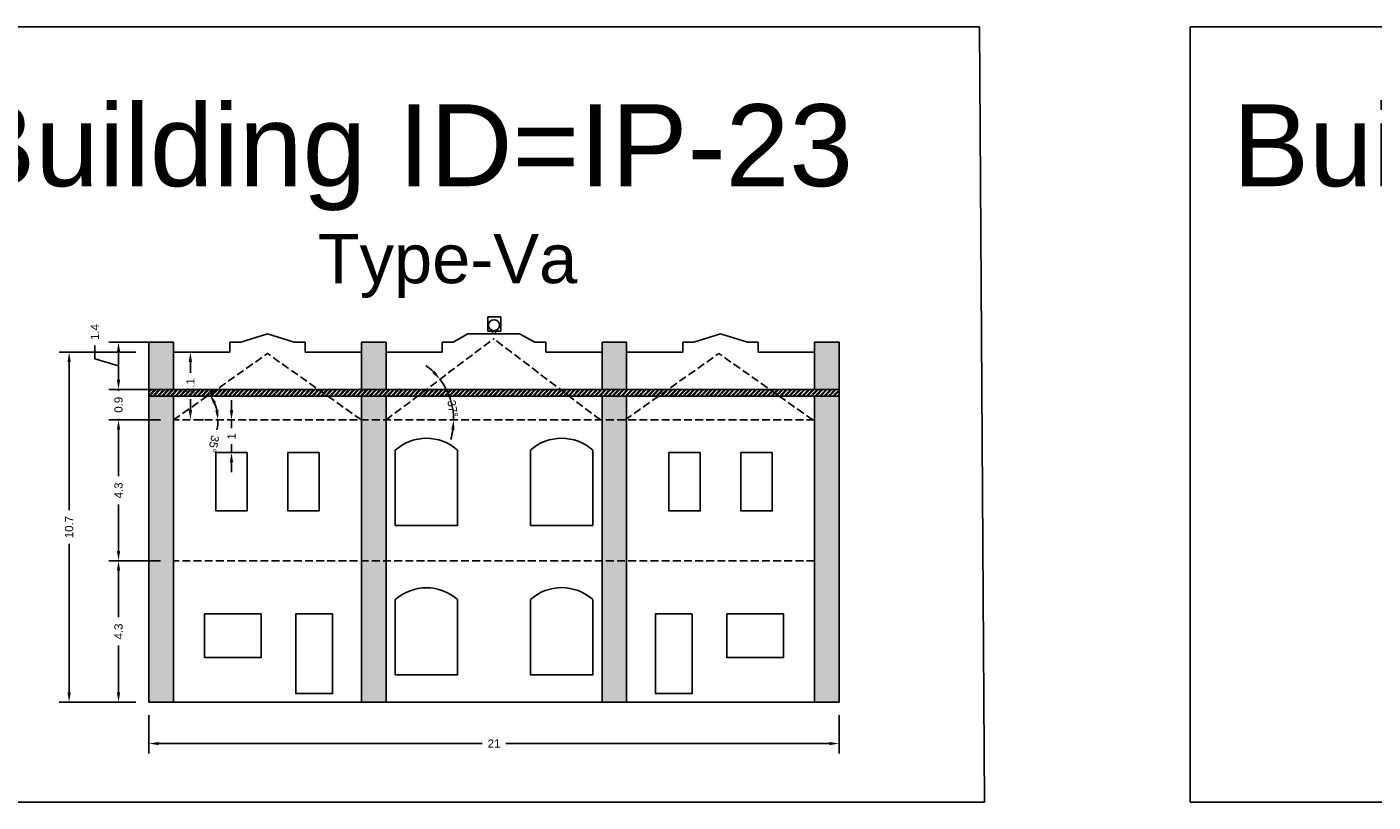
# Model space of a CAD drawing. Header units: metres. Extents: x 3416658 to 3417184, y -6712896 to -6712690.
# Tile 19 of 58: x 3416743 to 3416784, y -6712777 to -6712754. Entities that reach past the tile are written whole.
import ezdxf

# ---------------------------------------------------------------- set-up
doc = ezdxf.new("R2010")
doc.units = ezdxf.units.M
doc.linetypes.add('ACAD_ISO02W100', pattern=[15, 12, -3])
doc.layers.add('Dotted', color=7, linetype='ACAD_ISO02W100', plot=False)
doc.styles.get("Standard").update_dxf_attribs({"font": 'arial.ttf'})
doc.dimstyles.new('ISO-25', dxfattribs={"dimtxt": 0.25, "dimasz": 0.3, "dimexe": 0.3, "dimexo": 0.4, "dimgap": 0.2, "dimtad": 0, "dimdec": 1, "dimdsep": 46, "dimtxsty": 'Standard', "dimcen": 2.5, "dimadec": 0, "dimazin": 0, "dimtfac": 1, "dimtdec": 1, "dimtmove": 0, "dimatfit": 3, "dimfxl": 1, "dimarcsym": 0})

# ---------------------------------------------------------------- blocks, each defined once
blk = doc.blocks.new('*D185')
at = {"color": 0, "lineweight": -2, "transparency": 16777216}
for p, q in [((3416746.861, -6712774.644), (3416746.861, -6712775.809)), ((3416767.911, -6712774.644), (3416767.911, -6712775.809)), ((3416747.161, -6712775.509), (3416757.029, -6712775.509)), ((3416767.611, -6712775.509), (3416757.743, -6712775.509))]:
    blk.add_line(p, q, dxfattribs=at)
at = {"color": 0, "transparency": 16777216}
for points in [[(3416747.161, -6712775.459), (3416747.161, -6712775.559), (3416746.861, -6712775.509)], [(3416767.611, -6712775.459), (3416767.611, -6712775.559), (3416767.911, -6712775.509)]]:
    blk.add_solid(points, dxfattribs=at)
at = {"layer": 'Defpoints', "color": 0, "transparency": 16777216}
for p in [(3416746.861, -6712774.244), (3416767.911, -6712774.244), (3416767.911, -6712775.509)]:
    blk.add_point(p, dxfattribs=at)
at = {"color": 0, "transparency": 16777216, "insert": (3416757.386, -6712775.509), "char_height": 0.25, "attachment_point": 5}
blk.add_mtext('21', dxfattribs=at)
blk = doc.blocks.new('*D186')
at = {"color": 0, "lineweight": -2, "transparency": 16777216}
for p, q in [((3416747.211, -6712769.934), (3416745.632, -6712769.934)), ((3416745.932, -6712770.234), (3416745.932, -6712771.656)), ((3416745.932, -6712773.944), (3416745.932, -6712772.521)), ((3416746.461, -6712774.244), (3416745.632, -6712774.244))]:
    blk.add_line(p, q, dxfattribs=at)
at = {"color": 0, "transparency": 16777216}
for points in [[(3416745.882, -6712770.234), (3416745.982, -6712770.234), (3416745.932, -6712769.934)], [(3416745.882, -6712773.944), (3416745.982, -6712773.944), (3416745.932, -6712774.244)]]:
    blk.add_solid(points, dxfattribs=at)
at = {"layer": 'Defpoints', "color": 0, "transparency": 16777216}
for p in [(3416745.932, -6712769.934), (3416747.611, -6712769.934), (3416746.861, -6712774.244)]:
    blk.add_point(p, dxfattribs=at)
at = {"color": 0, "transparency": 16777216, "insert": (3416745.932, -6712772.089), "char_height": 0.25, "attachment_point": 5, "rotation": 90}
blk.add_mtext('4.3', dxfattribs=at)
blk = doc.blocks.new('*D187')
at = {"color": 0, "lineweight": -2, "transparency": 16777216}
for p, q in [((3416747.211, -6712765.634), (3416745.632, -6712765.634)), ((3416745.932, -6712765.934), (3416745.932, -6712767.351)), ((3416745.932, -6712769.634), (3416745.932, -6712768.216)), ((3416747.211, -6712769.934), (3416745.632, -6712769.934))]:
    blk.add_line(p, q, dxfattribs=at)
at = {"color": 0, "transparency": 16777216}
for points in [[(3416745.882, -6712765.934), (3416745.982, -6712765.934), (3416745.932, -6712765.634)], [(3416745.882, -6712769.634), (3416745.982, -6712769.634), (3416745.932, -6712769.934)]]:
    blk.add_solid(points, dxfattribs=at)
at = {"layer": 'Defpoints', "color": 0, "transparency": 16777216}
for p in [(3416745.932, -6712765.634), (3416747.611, -6712765.634), (3416747.611, -6712769.934)]:
    blk.add_point(p, dxfattribs=at)
at = {"color": 0, "transparency": 16777216, "insert": (3416745.932, -6712767.784), "char_height": 0.25, "attachment_point": 5, "rotation": 90}
blk.add_mtext('4.3', dxfattribs=at)
blk = doc.blocks.new('*D188')
at = {"color": 0, "lineweight": -2, "transparency": 16777216}
for p, q in [((3416745.932, -6712764.404), (3416745.932, -6712764.104)), ((3416747.211, -6712764.704), (3416745.632, -6712764.704)), ((3416745.932, -6712764.704), (3416745.932, -6712764.741)), ((3416747.211, -6712765.634), (3416745.632, -6712765.634)), ((3416745.932, -6712765.634), (3416745.932, -6712765.597)), ((3416745.932, -6712765.934), (3416745.932, -6712766.234))]:
    blk.add_line(p, q, dxfattribs=at)
at = {"color": 0, "transparency": 16777216}
for points in [[(3416745.882, -6712764.404), (3416745.982, -6712764.404), (3416745.932, -6712764.704)], [(3416745.882, -6712765.934), (3416745.982, -6712765.934), (3416745.932, -6712765.634)]]:
    blk.add_solid(points, dxfattribs=at)
at = {"layer": 'Defpoints', "color": 0, "transparency": 16777216}
for p in [(3416745.932, -6712764.704), (3416747.611, -6712764.704), (3416747.611, -6712765.634)]:
    blk.add_point(p, dxfattribs=at)
at = {"color": 0, "transparency": 16777216, "insert": (3416745.932, -6712765.169), "char_height": 0.25, "attachment_point": 5, "rotation": 90}
blk.add_mtext('0.9', dxfattribs=at)
blk = doc.blocks.new('*D189')
at = {"color": 0, "lineweight": -2, "transparency": 16777216}
for p, q in [((3416747.211, -6712763.264), (3416745.632, -6712763.264)), ((3416745.207, -6712763.766), (3416745.207, -6712763.366)), ((3416745.932, -6712763.984), (3416745.207, -6712763.766)), ((3416745.932, -6712764.404), (3416745.932, -6712763.564)), ((3416747.211, -6712764.704), (3416745.632, -6712764.704))]:
    blk.add_line(p, q, dxfattribs=at)
at = {"color": 0, "transparency": 16777216}
for points in [[(3416745.882, -6712763.564), (3416745.982, -6712763.564), (3416745.932, -6712763.264)], [(3416745.882, -6712764.404), (3416745.982, -6712764.404), (3416745.932, -6712764.704)]]:
    blk.add_solid(points, dxfattribs=at)
at = {"layer": 'Defpoints', "color": 0, "transparency": 16777216}
for p in [(3416745.932, -6712763.264), (3416747.611, -6712763.264), (3416747.611, -6712764.704)]:
    blk.add_point(p, dxfattribs=at)
at = {"color": 0, "transparency": 16777216, "insert": (3416745.207, -6712762.951), "char_height": 0.25, "attachment_point": 5, "rotation": 90}
blk.add_mtext('1.4', dxfattribs=at)
blk = doc.blocks.new('*D190')
at = {"color": 0, "lineweight": -2, "transparency": 16777216}
for p, q in [((3416749.378, -6712765.334), (3416749.378, -6712765.034)), ((3416749.378, -6712765.634), (3416749.378, -6712765.885)), ((3416749.778, -6712765.634), (3416749.678, -6712765.634)), ((3416749.378, -6712766.627), (3416749.378, -6712766.377)), ((3416749.778, -6712766.627), (3416749.678, -6712766.627)), ((3416749.378, -6712766.927), (3416749.378, -6712767.227))]:
    blk.add_line(p, q, dxfattribs=at)
at = {"color": 0, "transparency": 16777216}
for points in [[(3416749.328, -6712765.334), (3416749.428, -6712765.334), (3416749.378, -6712765.634)], [(3416749.328, -6712766.927), (3416749.428, -6712766.927), (3416749.378, -6712766.627)]]:
    blk.add_solid(points, dxfattribs=at)
at = {"layer": 'Defpoints', "color": 0, "transparency": 16777216}
for p in [(3416749.378, -6712765.634), (3416749.378, -6712765.634), (3416749.378, -6712766.627)]:
    blk.add_point(p, dxfattribs=at)
at = {"color": 0, "transparency": 16777216, "insert": (3416749.378, -6712766.131), "char_height": 0.25, "attachment_point": 5, "rotation": 90}
blk.add_mtext('1', dxfattribs=at)
blk = doc.blocks.new('*D191')
at = {"color": 0, "lineweight": -2, "transparency": 16777216}
for p, q in [((3416746.461, -6712763.564), (3416744.126, -6712763.564)), ((3416744.426, -6712763.864), (3416744.426, -6712768.391)), ((3416744.426, -6712773.944), (3416744.426, -6712769.417)), ((3416746.461, -6712774.244), (3416744.126, -6712774.244))]:
    blk.add_line(p, q, dxfattribs=at)
at = {"color": 0, "transparency": 16777216}
for points in [[(3416744.376, -6712763.864), (3416744.476, -6712763.864), (3416744.426, -6712763.564)], [(3416744.376, -6712773.944), (3416744.476, -6712773.944), (3416744.426, -6712774.244)]]:
    blk.add_solid(points, dxfattribs=at)
at = {"layer": 'Defpoints', "color": 0, "transparency": 16777216}
for p in [(3416744.426, -6712763.564), (3416746.861, -6712763.564), (3416746.861, -6712774.244)]:
    blk.add_point(p, dxfattribs=at)
at = {"color": 0, "transparency": 16777216, "insert": (3416744.426, -6712768.904), "char_height": 0.25, "attachment_point": 5, "rotation": 90}
blk.add_mtext('10.7', dxfattribs=at)
blk = doc.blocks.new('*D192')
at = {"color": 0, "lineweight": -2, "transparency": 16777216}
for start, end in [(12.7181, 22.5927), (347.2819, 0)]:
    blk.add_arc((3416747.611, -6712765.634), 1.354, start, end, dxfattribs=at)
at = {"color": 0, "transparency": 16777216}
for points in [[(3416748.818, -6712765.138), (3416748.905, -6712765.089), (3416748.716, -6712764.851)], [(3416748.982, -6712765.33), (3416748.883, -6712765.341), (3416748.966, -6712765.634)]]:
    blk.add_solid(points, dxfattribs=at)
at = {"layer": 'Defpoints', "color": 0, "transparency": 16777216}
for p in [(3416750.476, -6712763.604), (3416748.853, -6712765.093), (3416747.611, -6712765.634), (3416747.611, -6712765.634), (3416767.161, -6712765.634)]:
    blk.add_point(p, dxfattribs=at)
at = {"color": 0, "transparency": 16777216, "insert": (3416748.834, -6712766.366), "char_height": 0.25, "attachment_point": 5, "rotation": 257.2819}
blk.add_mtext('35°', dxfattribs=at)
blk = doc.blocks.new('*D193')
at = {"color": 0, "lineweight": -2, "transparency": 16777216}
for start, end in [(45.3829, 53.7291), (0, 37.0368), (343.3077, 351.6539)]:
    blk.add_arc((3416754.091, -6712765.634), 2.061, start, end, dxfattribs=at)
at = {"color": 0, "transparency": 16777216}
for points in [[(3416755.577, -6712764.133), (3416755.502, -6712764.199), (3416755.737, -6712764.392)], [(3416756.081, -6712765.929), (3416756.181, -6712765.937), (3416756.153, -6712765.634)]]:
    blk.add_solid(points, dxfattribs=at)
at = {"layer": 'Defpoints', "color": 0, "transparency": 16777216}
for p in [(3416757.377, -6712763.154), (3416755.964, -6712764.773), (3416747.611, -6712765.634), (3416754.091, -6712765.634), (3416767.161, -6712765.634)]:
    blk.add_point(p, dxfattribs=at)
at = {"color": 0, "transparency": 16777216, "insert": (3416756.124, -6712765.29), "char_height": 0.25, "attachment_point": 5, "rotation": 279.5985}
blk.add_mtext('37°', dxfattribs=at)
blk = doc.blocks.new('*D194')
at = {"color": 0, "lineweight": -2, "transparency": 16777216}
for p, q in [((3416748.524, -6712763.564), (3416748.424, -6712763.564)), ((3416748.124, -6712763.864), (3416748.124, -6712764.193)), ((3416748.124, -6712765.334), (3416748.124, -6712765.004)), ((3416748.524, -6712765.634), (3416748.424, -6712765.634))]:
    blk.add_line(p, q, dxfattribs=at)
at = {"color": 0, "transparency": 16777216}
for points in [[(3416748.074, -6712763.864), (3416748.174, -6712763.864), (3416748.124, -6712763.564)], [(3416748.074, -6712765.334), (3416748.174, -6712765.334), (3416748.124, -6712765.634)]]:
    blk.add_solid(points, dxfattribs=at)
at = {"layer": 'Defpoints', "color": 0, "transparency": 16777216}
for p in [(3416748.124, -6712763.564), (3416748.124, -6712763.564), (3416748.124, -6712765.634)]:
    blk.add_point(p, dxfattribs=at)
at = {"color": 0, "transparency": 16777216, "insert": (3416748.124, -6712764.599), "char_height": 0.25, "attachment_point": 5, "rotation": 90}
blk.add_mtext('2.1', dxfattribs=at)

msp = doc.modelspace()

# ---------------------------------------------------------------- hatches: boundary and pattern name
h = msp.add_hatch(color=256)
h.dxf.hatch_style = 1
h.paths.add_polyline_path([(3416747.611, -6712763.264), (3416746.861, -6712763.264), (3416746.861, -6712764.704), (3416747.611, -6712764.704)])
h.paths.add_polyline_path([(3416747.611, -6712764.904), (3416746.861, -6712764.904), (3416746.861, -6712774.244), (3416747.611, -6712774.244)])
h.paths.add_polyline_path([(3416754.091, -6712765.634), (3416753.341, -6712765.634), (3416753.341, -6712769.934), (3416754.091, -6712769.934)])
h.paths.add_polyline_path([(3416754.091, -6712764.904), (3416753.341, -6712764.904), (3416753.341, -6712765.634), (3416754.091, -6712765.634)])
h.paths.add_polyline_path([(3416754.091, -6712763.264), (3416753.341, -6712763.264), (3416753.341, -6712764.704), (3416754.091, -6712764.704)])
h.paths.add_polyline_path([(3416754.091, -6712769.934), (3416753.341, -6712769.934), (3416753.341, -6712774.244), (3416754.091, -6712774.244)])
h.paths.add_polyline_path([(3416761.431, -6712769.934), (3416760.681, -6712769.934), (3416760.681, -6712774.244), (3416761.431, -6712774.244)])
h.paths.add_polyline_path([(3416761.431, -6712765.634), (3416760.681, -6712765.634), (3416760.681, -6712769.934), (3416761.431, -6712769.934)])
h.paths.add_polyline_path([(3416761.431, -6712764.904), (3416760.681, -6712764.904), (3416760.681, -6712765.634), (3416761.431, -6712765.634)])
h.paths.add_polyline_path([(3416761.431, -6712763.264), (3416760.681, -6712763.264), (3416760.681, -6712764.704), (3416761.431, -6712764.704)])
h.paths.add_polyline_path([(3416767.911, -6712763.264), (3416767.161, -6712763.264), (3416767.161, -6712764.704), (3416767.911, -6712764.704)])
h.paths.add_polyline_path([(3416767.911, -6712764.904), (3416767.161, -6712764.904), (3416767.161, -6712774.244), (3416767.911, -6712774.244)])
h = msp.add_hatch()
h.set_pattern_fill('ANSI32', color=256, scale=0.01)
h.set_pattern_definition([(45, (-14.57278, 25.72584), (-0.067351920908, 0.067351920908), []), (45, (-14.52787, 25.72584), (-0.067351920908, 0.067351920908), [])])
h.paths.add_polyline_path([(3416767.911, -6712764.904), (3416767.911, -6712764.704), (3416746.861, -6712764.704), (3416746.861, -6712764.904)])

# ---------------------------------------------------------------- linework, layer by layer
for points in [[(3416739.772, -6712753.639), (3416772.192, -6712753.639), (3416772.346, -6712777.295), (3416739.772, -6712777.295)], [(3416778.625, -6712753.639), (3416811.993, -6712753.639), (3416812.148, -6712777.295), (3416778.625, -6712777.295)], [(3416757.199, -6712762.924), (3416757.589, -6712762.924), (3416757.589, -6712762.489), (3416757.199, -6712762.489)], [(3416748.902, -6712766.627), (3416749.854, -6712766.627), (3416749.854, -6712768.408), (3416748.902, -6712768.408)], [(3416751.099, -6712766.627), (3416752.051, -6712766.627), (3416752.051, -6712768.408), (3416751.099, -6712768.408)], [(3416763.674, -6712766.627), (3416762.722, -6712766.627), (3416762.722, -6712768.408), (3416763.674, -6712768.408)], [(3416765.871, -6712766.627), (3416764.919, -6712766.627), (3416764.919, -6712768.408), (3416765.871, -6712768.408)], [(3416748.556, -6712771.547), (3416750.281, -6712771.547), (3416750.281, -6712772.887), (3416748.556, -6712772.887)], [(3416751.338, -6712771.547), (3416752.463, -6712771.547), (3416752.463, -6712773.986), (3416751.338, -6712773.986)], [(3416763.434, -6712771.547), (3416762.31, -6712771.547), (3416762.31, -6712773.986), (3416763.434, -6712773.986)], [(3416766.216, -6712771.547), (3416764.492, -6712771.547), (3416764.492, -6712772.887), (3416766.216, -6712772.887)]]:
    msp.add_lwpolyline(points, close=True)
for points in [[(3416757.336, -6712763.004), (3416757.336, -6712762.903)], [(3416757.436, -6712763.004), (3416757.436, -6712762.903)], [(3416746.861, -6712763.264), (3416747.611, -6712763.264)], [(3416746.861, -6712763.264), (3416746.861, -6712774.244)], [(3416747.611, -6712763.264), (3416747.611, -6712764.704)], [(3416749.326, -6712763.264), (3416749.326, -6712763.564)], [(3416749.326, -6712763.264), (3416749.659, -6712763.264)], [(3416749.659, -6712763.264), (3416750.476, -6712763.004)], [(3416751.294, -6712763.264), (3416750.476, -6712763.004)], [(3416751.626, -6712763.264), (3416751.294, -6712763.264)], [(3416751.626, -6712763.264), (3416751.626, -6712763.564)], [(3416753.341, -6712763.264), (3416753.341, -6712764.704)], [(3416753.341, -6712763.264), (3416754.091, -6712763.264)], [(3416754.091, -6712763.264), (3416754.091, -6712764.704)], [(3416755.806, -6712763.264), (3416756.139, -6712763.264)], [(3416755.806, -6712763.264), (3416755.806, -6712763.564)], [(3416756.139, -6712763.264), (3416756.588, -6712763.004)], [(3416756.588, -6712763.004), (3416758.167, -6712763.004)], [(3416758.634, -6712763.264), (3416758.167, -6712763.004)], [(3416758.966, -6712763.264), (3416758.634, -6712763.264)], [(3416758.966, -6712763.264), (3416758.634, -6712763.264)], [(3416758.966, -6712763.264), (3416758.966, -6712763.564)], [(3416758.966, -6712763.264), (3416758.966, -6712763.564)], [(3416760.681, -6712763.264), (3416760.681, -6712764.704)], [(3416761.431, -6712763.264), (3416760.681, -6712763.264)], [(3416761.431, -6712763.264), (3416761.431, -6712764.704)], [(3416763.146, -6712763.264), (3416763.146, -6712763.564)], [(3416763.146, -6712763.264), (3416763.479, -6712763.264)], [(3416763.479, -6712763.264), (3416764.296, -6712763.004)], [(3416765.114, -6712763.264), (3416764.296, -6712763.004)], [(3416765.446, -6712763.264), (3416765.114, -6712763.264)], [(3416765.446, -6712763.264), (3416765.446, -6712763.564)], [(3416767.911, -6712763.264), (3416767.161, -6712763.264)], [(3416767.161, -6712763.264), (3416767.161, -6712764.704)], [(3416767.911, -6712763.264), (3416767.911, -6712774.244)], [(3416747.611, -6712763.564), (3416749.326, -6712763.564)], [(3416753.341, -6712763.564), (3416751.626, -6712763.564)], [(3416754.091, -6712763.564), (3416755.806, -6712763.564)], [(3416759.974, -6712763.564), (3416758.966, -6712763.564)], [(3416760.681, -6712763.564), (3416758.966, -6712763.564)], [(3416761.431, -6712763.564), (3416763.146, -6712763.564)], [(3416767.161, -6712763.564), (3416765.446, -6712763.564)], [(3416746.861, -6712764.704), (3416767.911, -6712764.704)], [(3416746.861, -6712764.904), (3416767.911, -6712764.904)], [(3416747.611, -6712764.904), (3416747.611, -6712774.244)], [(3416753.341, -6712764.904), (3416753.341, -6712774.244)], [(3416754.091, -6712764.904), (3416754.091, -6712774.244)], [(3416760.681, -6712764.904), (3416760.681, -6712774.244)], [(3416761.431, -6712764.904), (3416761.431, -6712774.244)], [(3416767.161, -6712764.904), (3416767.161, -6712774.244)], [(3416756.275, -6712766.558), (3416756.275, -6712768.853), (3416754.374, -6712768.853), (3416754.374, -6712766.558)], [(3416758.498, -6712766.558), (3416758.498, -6712768.853), (3416760.398, -6712768.853), (3416760.398, -6712766.558)], [(3416758.498, -6712771.117), (3416758.498, -6712773.412), (3416760.398, -6712773.412), (3416760.398, -6712771.117)], [(3416746.861, -6712774.244), (3416767.911, -6712774.244)]]:
    msp.add_lwpolyline(points)
msp.add_lwpolyline([(3416756.275, -6712771.117), (3416756.275, -6712773.412), (3416754.374, -6712773.412), (3416754.374, -6712771.117, -0.38402)], format="xyb", close=True)
msp.add_circle((3416757.386, -6712762.742), 0.169)
for centre in [(3416755.325, -6712767.612), (3416759.448, -6712767.612), (3416759.448, -6712772.171)]:
    msp.add_arc(centre, 1.42, 47.9844, 132.0156)
at = {"layer": 'Dotted', "ltscale": 0.02}
for points in [[(3416754.091, -6712765.634), (3416757.377, -6712763.154)], [(3416760.631, -6712765.634), (3416757.377, -6712763.154)], [(3416747.611, -6712765.634), (3416750.476, -6712763.604)], [(3416753.341, -6712765.634), (3416750.476, -6712763.604)], [(3416761.381, -6712765.634), (3416764.246, -6712763.604)], [(3416767.111, -6712765.634), (3416764.246, -6712763.604)], [(3416767.161, -6712765.634), (3416747.611, -6712765.634)], [(3416767.161, -6712769.934), (3416747.611, -6712769.934)]]:
    msp.add_lwpolyline(points, dxfattribs=at)

# ---------------------------------------------------------------- texts
at = {"attachment_point": 1}
for s, insert, char_height in [('Building ID=IP-23', (3416741.064, -6712756), 2.5), ('Building ID=IP-24', (3416779.917, -6712756), 2.5), ('Type-Va  ', (3416752.006, -6712759.96), 1.5)]:
    msp.add_mtext_dynamic_manual_height_columns(s, width=67.86454, gutter_width=12.5, heights=[0.517], dxfattribs=dict(at, insert=insert, char_height=char_height))

# ---------------------------------------------------------------- dimensions: what is measured, and where the dimension line sits
for base, p1, p2, picture, middle in [((3416745.932, -6712763.264), (3416747.611, -6712764.704), (3416747.611, -6712763.264), '*D189', (3416745.207, -6712763.166)), ((3416745.932, -6712764.704), (3416747.611, -6712765.634), (3416747.611, -6712764.704), '*D188', (3416745.932, -6712765.169)), ((3416745.932, -6712765.634), (3416747.611, -6712769.934), (3416747.611, -6712765.634), '*D187', (3416745.932, -6712767.784))]:
    dim = msp.add_linear_dim(base=base, p1=p1, p2=p2, angle=90, dimstyle='ISO-25', override={"dimtmove": 1})
    dim.commit()
    dim.dimension.update_dxf_attribs({"geometry": picture, "text_midpoint": middle})
dim = msp.add_angular_dim_2l(base=(3416755.964, -6712764.773), line1=((3416767.161, -6712765.634), (3416747.611, -6712765.634)), line2=((3416754.091, -6712765.634), (3416757.377, -6712763.154)), dimstyle='ISO-25')
dim.commit()
dim.dimension.update_dxf_attribs({"geometry": '*D193', "text_midpoint": (3416756.124, -6712765.29), "dimtype": 162})
for base, p1, p2, picture, middle in [((3416744.426, -6712763.564), (3416746.861, -6712774.244), (3416746.861, -6712763.564), '*D191', (3416744.426, -6712768.904)), ((3416748.124, -6712763.564), (3416748.124, -6712765.634), (3416748.124, -6712763.564), '*D194', (3416748.124, -6712764.599)), ((3416749.378, -6712765.634), (3416749.378, -6712766.627), (3416749.378, -6712765.634), '*D190', (3416749.378, -6712766.131)), ((3416745.932, -6712769.934), (3416746.861, -6712774.244), (3416747.611, -6712769.934), '*D186', (3416745.932, -6712772.089))]:
    dim = msp.add_linear_dim(base=base, p1=p1, p2=p2, angle=90, dimstyle='ISO-25')
    dim.commit()
    dim.dimension.update_dxf_attribs({"geometry": picture, "text_midpoint": middle})
dim = msp.add_angular_dim_2l(base=(3416748.853, -6712765.093), line1=((3416767.161, -6712765.634), (3416747.611, -6712765.634)), line2=((3416747.611, -6712765.634), (3416750.476, -6712763.604)), dimstyle='ISO-25')
dim.commit()
dim.dimension.update_dxf_attribs({"geometry": '*D192', "text_midpoint": (3416748.834, -6712766.366)})
dim = msp.add_linear_dim(base=(3416767.911331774, -6712775.508709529), p1=(3416746.861331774, -6712774.243697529), p2=(3416767.911331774, -6712774.243697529), dimstyle='ISO-25')
dim.commit()
dim.dimension.update_dxf_attribs({"geometry": '*D185', "text_midpoint": (3416757.386331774, -6712775.508709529)})

doc.saveas('drawing.dxf')
